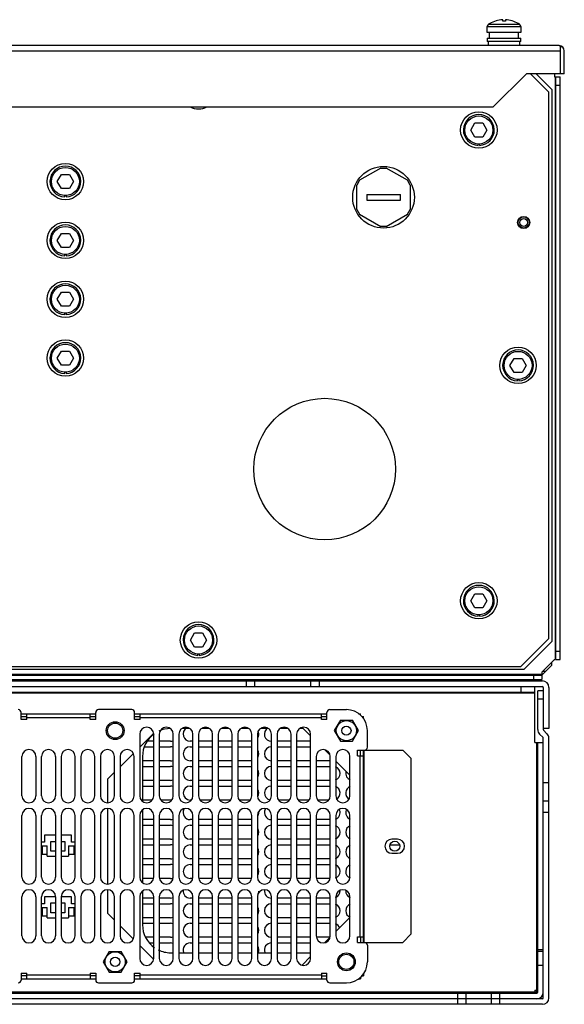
# Model space of a CAD drawing. Header units: millimetres. Extents: x 50 to 412, y 141 to 492.
# Tile 2 of 2: x 218 to 412, y 141 to 492. Entities that reach past the tile are written whole.
import ezdxf

# ---------------------------------------------------------------- set-up
doc = ezdxf.new("R2010")
doc.units = ezdxf.units.MM
doc.header["$LTSCALE"] = 41.549093
doc.layers.get('0').update_dxf_attribs({"linetype": 'CONTINUOUS'})

msp = doc.modelspace()

# ---------------------------------------------------------------- linework, layer by layer
at = {"color": 7, "linetype": 'Continuous'}
for p, q in [((390.2, 492.43), (390.2, 491.86)), ((391.19, 492.43), (391.19, 491.86)), ((384.7, 487.87), (384.7, 489.95)), ((384.7, 489.95), (396.7, 489.95)), ((385.14, 490.78), (396.25, 490.78)), ((385.58, 491.06), (385.61, 491.06)), ((395.78, 491.06), (395.81, 491.06)), ((396.7, 489.95), (396.7, 487.87)), ((396.7, 487.87), (384.7, 487.87)), ((384.7, 485.87), (384.7, 484.67)), ((384.7, 485.87), (396.7, 485.87)), ((385.5, 485.87), (385.5, 487.87)), ((395.89, 485.87), (395.89, 487.87)), ((396.7, 484.67), (396.7, 485.87)), ((410.4, 483.17), (52, 483.17)), ((396.7, 484.67), (384.7, 484.67)), ((385.2, 483.17), (385.2, 484.67)), ((396.2, 484.67), (396.2, 483.17)), ((411.04, 483.05), (410.7, 482.15)), ((410.7, 483.05), (410.7, 473.17)), ((51.7, 481.37), (410.7, 481.37)), ((412.2, 473.17), (412.2, 481.37)), ((386.7, 461.17), (398.7, 473.17)), ((412.2, 473.17), (398.7, 473.17)), ((406.7, 466.57), (400.1, 473.17)), ((407.7, 467.57), (402.1, 473.17)), ((408.7, 473.17), (408.7, 472.07)), ((408.7, 472.07), (410.7, 472.07)), ((408.9, 472.07), (408.9, 264.07)), ((409.2, 264.07), (409.2, 472.07)), ((410.7, 264.07), (410.7, 472.07)), ((407.7, 467.57), (407.7, 270.57)), ((409.2, 469.07), (410.7, 469.07)), ((406.7, 271.57), (406.7, 466.57)), ((386.7, 461.17), (126.7, 461.17)), ((378.81, 453.07), (380.25, 455.57)), ((380.25, 455.57), (383.14, 455.57)), ((383.14, 455.57), (384.58, 453.07)), ((380.25, 450.57), (378.81, 453.07)), ((383.14, 450.57), (380.25, 450.57)), ((384.58, 453.07), (383.14, 450.57)), ((381.45, 447.57), (381.45, 448.07)), ((381.95, 448.07), (381.95, 447.57)), ((346.72, 439.47), (339.17, 435.12)), ((346.72, 439.47), (348.67, 439.47)), ((356.22, 435.12), (348.67, 439.47)), ((231.31, 434.67), (232.75, 437.17)), ((232.75, 437.17), (235.64, 437.17)), ((235.64, 437.17), (237.08, 434.67)), ((232.75, 432.17), (231.31, 434.67)), ((237.08, 434.67), (235.64, 432.17)), ((339.17, 435.12), (338.2, 433.42)), ((338.2, 424.71), (338.2, 433.42)), ((357.2, 433.42), (356.22, 435.12)), ((357.2, 433.42), (357.2, 424.71)), ((235.64, 432.17), (232.75, 432.17)), ((233.95, 429.17), (233.95, 429.67)), ((234.45, 429.67), (234.45, 429.17)), ((341.7, 430.07), (341.7, 428.07)), ((341.7, 430.07), (353.7, 430.07)), ((353.7, 428.07), (353.7, 430.07)), ((341.7, 428.07), (353.7, 428.07)), ((338.2, 424.71), (339.17, 423.01)), ((339.17, 423.01), (346.72, 418.66)), ((348.67, 418.66), (356.22, 423.01)), ((356.22, 423.01), (357.2, 424.71)), ((348.67, 418.66), (346.72, 418.66)), ((231.31, 413.67), (232.75, 416.17)), ((232.75, 416.17), (235.64, 416.17)), ((235.64, 416.17), (237.08, 413.67)), ((232.75, 411.17), (231.31, 413.67)), ((235.64, 411.17), (232.75, 411.17)), ((237.08, 413.67), (235.64, 411.17)), ((233.95, 408.17), (233.95, 408.67)), ((234.45, 408.67), (234.45, 408.17)), ((231.31, 392.67), (232.75, 395.17)), ((232.75, 395.17), (235.64, 395.17)), ((235.64, 395.17), (237.08, 392.67)), ((232.75, 390.17), (231.31, 392.67)), ((235.64, 390.17), (232.75, 390.17)), ((237.08, 392.67), (235.64, 390.17)), ((233.95, 387.17), (233.95, 387.67)), ((234.45, 387.67), (234.45, 387.17)), ((231.31, 371.67), (232.75, 374.17)), ((232.75, 374.17), (235.64, 374.17)), ((235.64, 374.17), (237.08, 371.67)), ((232.75, 369.17), (231.31, 371.67)), ((235.64, 369.17), (232.75, 369.17)), ((237.08, 371.67), (235.64, 369.17)), ((392.81, 369.07), (394.25, 371.57)), ((394.25, 366.57), (392.81, 369.07)), ((394.25, 371.57), (397.14, 371.57)), ((397.14, 371.57), (398.58, 369.07)), ((398.58, 369.07), (397.14, 366.57)), ((233.95, 366.17), (233.95, 366.67)), ((234.45, 366.67), (234.45, 366.17)), ((397.14, 366.57), (394.25, 366.57)), ((395.45, 363.57), (395.45, 364.07)), ((395.95, 364.07), (395.95, 363.57)), ((378.81, 285.07), (380.25, 287.57)), ((380.25, 282.57), (378.81, 285.07)), ((380.25, 287.57), (383.14, 287.57)), ((383.14, 287.57), (384.58, 285.07)), ((384.58, 285.07), (383.14, 282.57)), ((383.14, 282.57), (380.25, 282.57)), ((381.45, 279.57), (381.45, 280.07)), ((381.95, 280.07), (381.95, 279.57)), ((278.81, 271.07), (280.25, 273.57)), ((280.25, 268.57), (278.81, 271.07)), ((280.25, 273.57), (283.14, 273.57)), ((283.14, 273.57), (284.58, 271.07)), ((284.58, 271.07), (283.14, 268.57)), ((396.7, 261.57), (406.7, 271.57)), ((397.7, 260.57), (407.7, 270.57)), ((283.14, 268.57), (280.25, 268.57)), ((409.2, 267.07), (410.7, 267.07)), ((281.45, 265.57), (281.45, 266.07)), ((281.95, 266.07), (281.95, 265.57)), ((404.2, 259.57), (408.7, 264.07)), ((408.7, 264.07), (408.9, 264.07)), ((409.2, 264.07), (410.7, 264.07)), ((397.7, 260.57), (65.7, 260.57)), ((66.7, 261.57), (396.7, 261.57)), ((404.2, 258.57), (407.7, 262.07)), ((407.7, 262.07), (407.7, 263.07)), ((404.2, 258.77), (59.2, 258.77)), ((59.2, 258.47), (404.2, 258.47)), ((59.2, 256.97), (404.2, 256.97)), ((227.6, 256.97), (227.79, 256.47)), ((235.6, 256.47), (235.79, 256.97)), ((286.7, 256.97), (286.7, 256.55)), ((362.7, 256.97), (362.7, 256.47)), ((366.7, 256.97), (366.7, 256.47)), ((372.6, 256.97), (372.79, 256.47)), ((380.6, 256.47), (380.79, 256.97)), ((381.34, 256.97), (380.88, 256.47)), ((382.89, 256.97), (382.43, 256.47)), ((387.11, 256.97), (387.56, 256.47)), ((392.2, 256.97), (392.2, 256.47)), ((396.2, 256.97), (396.2, 256.47)), ((401.2, 258.47), (401.2, 256.97)), ((404.2, 259.57), (404.2, 256.97)), ((405.5, 259.87), (404.5, 259.87)), ((59, 256.47), (404.4, 256.47)), ((59, 254.47), (404.4, 254.47)), ((298.7, 256.47), (298.7, 254.47)), ((301.7, 256.47), (301.7, 254.47)), ((321.7, 256.47), (321.7, 254.47)), ((324.7, 256.47), (324.7, 254.47)), ((396.7, 254.47), (396.7, 252.47)), ((401.7, 234.47), (401.7, 254.47)), ((404.7, 254.17), (404.7, 239.09)), ((406.7, 254.17), (406.7, 239.47)), ((61.7, 252.47), (401.7, 252.47)), ((61.7, 252.17), (401.7, 252.17)), ((404.7, 252.97), (402.7, 252.97)), ((402.7, 239.09), (402.7, 252.97)), ((404.7, 249.97), (402.7, 249.97)), ((257.9, 246.22), (246, 246.22)), ((328.52, 246.22), (334.45, 246.22)), ((218.4, 242.72), (218.4, 245.22)), ((218.4, 244.77), (245, 244.77)), ((218.4, 243.77), (220.4, 243.77)), ((220.4, 242.72), (218.4, 242.72)), ((220.4, 242.72), (220.4, 244.77)), ((220.4, 243.47), (243, 243.47)), ((243, 242.72), (243, 244.77)), ((243, 243.77), (245, 243.77)), ((245, 242.72), (243, 242.72)), ((245, 242.72), (245, 245.22)), ((258.9, 242.72), (258.9, 245.22)), ((258.9, 244.77), (327.52, 244.77)), ((258.9, 243.77), (260.9, 243.77)), ((260.9, 242.72), (258.9, 242.72)), ((260.9, 242.72), (260.9, 244.77)), ((260.9, 243.47), (325.52, 243.47)), ((325.52, 242.72), (325.52, 244.77)), ((325.52, 243.77), (327.52, 243.77)), ((327.52, 242.72), (325.52, 242.72)), ((327.52, 242.72), (327.52, 245.22)), ((332.29, 242.45), (330.13, 238.72)), ((332.29, 242.45), (336.6, 242.45)), ((338.76, 238.72), (336.6, 242.45)), ((338.73, 244.77), (339.5, 244.77)), ((339.5, 244.21), (339.5, 244.77)), ((339.94, 243.77), (340.5, 243.77)), ((340.5, 243), (340.5, 243.77)), ((278.49, 239.47), (275.9, 239.47)), ((285.49, 239.47), (282.9, 239.47)), ((292.49, 239.47), (289.9, 239.47)), ((299.49, 239.47), (296.9, 239.47)), ((306.49, 239.47), (303.9, 239.47)), ((313.49, 239.47), (310.9, 239.47)), ((319.08, 239.47), (317.9, 239.47)), ((318.7, 239.84), (321.7, 236.85)), ((406.7, 239.47), (404.7, 239.47)), ((260.7, 232.85), (265.6, 237.75)), ((260.7, 237.47), (260.7, 215.47)), ((265.7, 215.47), (265.7, 237.47)), ((267.7, 237.47), (267.7, 215.47)), ((272.7, 215.47), (272.7, 237.47)), ((274.7, 237.47), (274.7, 215.47)), ((279.7, 215.47), (279.7, 237.47)), ((281.7, 237.47), (281.7, 215.47)), ((286.7, 215.47), (286.7, 237.47)), ((288.7, 237.47), (288.7, 215.47)), ((293.7, 215.47), (293.7, 237.47)), ((295.7, 237.47), (295.7, 215.47)), ((300.7, 215.47), (300.7, 237.47)), ((302.7, 237.47), (302.7, 215.47)), ((307.7, 215.47), (307.7, 237.47)), ((309.7, 237.47), (309.7, 215.47)), ((314.7, 215.47), (314.7, 237.47)), ((316.7, 237.47), (316.7, 215.47)), ((321.7, 215.47), (321.7, 237.47)), ((330.13, 238.72), (332.29, 234.98)), ((336.6, 234.98), (338.76, 238.72)), ((341.95, 232.79), (341.95, 238.72)), ((403.37, 237.46), (404.61, 236.22)), ((404.7, 143.37), (404.7, 236.01)), ((406.02, 237.64), (404.78, 238.88)), ((406.7, 143.37), (406.7, 236.01)), ((262.56, 232.97), (265.7, 232.97)), ((265.7, 234.97), (263.52, 234.97)), ((271.7, 234.97), (267.7, 234.97)), ((267.7, 232.97), (271.7, 232.97)), ((279.7, 234.97), (278.7, 234.97)), ((278.7, 232.97), (279.7, 232.97)), ((286.7, 234.97), (281.7, 234.97)), ((281.7, 232.97), (286.7, 232.97)), ((293.7, 234.97), (288.7, 234.97)), ((288.7, 232.97), (293.7, 232.97)), ((300.7, 234.97), (295.7, 234.97)), ((295.7, 232.97), (300.7, 232.97)), ((314.7, 234.97), (309.7, 234.97)), ((309.7, 232.97), (314.7, 232.97)), ((321.7, 234.97), (316.7, 234.97)), ((316.7, 232.97), (321.7, 232.97)), ((332.29, 234.98), (336.6, 234.98)), ((401.7, 234.47), (404.7, 234.47)), ((402.4, 145.07), (402.4, 234.47)), ((402.7, 145.37), (402.7, 234.47)), ((218.7, 215.47), (218.7, 229.47)), ((223.7, 229.47), (223.7, 215.47)), ((225.7, 215.47), (225.7, 229.47)), ((230.7, 229.47), (230.7, 215.47)), ((232.7, 229.47), (232.7, 215.47)), ((237.7, 215.47), (237.7, 229.47)), ((239.7, 229.47), (239.7, 215.47)), ((244.7, 215.47), (244.7, 229.47)), ((246.7, 229.47), (246.7, 215.47)), ((251.7, 215.47), (251.7, 229.47)), ((253.7, 225.85), (258.35, 230.5)), ((253.7, 229.47), (253.7, 215.47)), ((258.7, 215.47), (258.7, 229.47)), ((261.7, 229.47), (261.7, 213.61)), ((323.7, 229.47), (323.7, 215.47)), ((326.7, 231.85), (328.51, 230.04)), ((328.7, 215.47), (328.7, 229.47)), ((330.7, 229.47), (330.7, 215.47)), ((335.7, 215.47), (335.7, 229.47)), ((338.45, 231.79), (340.95, 231.79)), ((338.45, 229.79), (338.45, 231.79)), ((338.45, 229.79), (340.5, 229.79)), ((339.2, 229.79), (339.2, 165.14)), ((339.5, 229.79), (339.5, 231.79)), ((340.5, 163.14), (340.5, 231.79)), ((340.8, 163.17), (340.8, 231.77)), ((340.95, 231.77), (354.6, 231.77)), ((357.6, 228.77), (354.6, 231.77)), ((357.6, 166.17), (357.6, 228.77)), ((265.7, 227.97), (261.7, 227.97)), ((261.7, 225.97), (265.7, 225.97)), ((271.7, 227.97), (267.7, 227.97)), ((267.7, 225.97), (271.7, 225.97)), ((279.7, 227.97), (278.7, 227.97)), ((278.7, 225.97), (279.7, 225.97)), ((286.7, 227.97), (281.7, 227.97)), ((281.7, 225.97), (286.7, 225.97)), ((293.7, 227.97), (288.7, 227.97)), ((288.7, 225.97), (293.7, 225.97)), ((300.7, 227.97), (295.7, 227.97)), ((295.7, 225.97), (300.7, 225.97)), ((314.7, 227.97), (309.7, 227.97)), ((309.7, 225.97), (314.7, 225.97)), ((321.7, 227.97), (316.7, 227.97)), ((316.7, 225.97), (321.7, 225.97)), ((328.7, 227.97), (323.7, 227.97)), ((323.7, 225.97), (328.7, 225.97)), ((330.7, 227.85), (335.7, 222.85)), ((249.2, 221.35), (251.7, 223.85)), ((249.2, 221.35), (249.2, 213.09)), ((265.7, 220.97), (261.7, 220.97)), ((261.7, 218.97), (265.7, 218.97)), ((271.7, 220.97), (267.7, 220.97)), ((267.7, 218.97), (271.7, 218.97)), ((279.7, 220.97), (278.7, 220.97)), ((278.7, 218.97), (279.7, 218.97)), ((286.7, 220.97), (281.7, 220.97)), ((281.7, 218.97), (286.7, 218.97)), ((293.7, 220.97), (288.7, 220.97)), ((288.7, 218.97), (293.7, 218.97)), ((300.7, 220.97), (295.7, 220.97)), ((295.7, 218.97), (300.7, 218.97)), ((314.7, 220.97), (309.7, 220.97)), ((309.7, 218.97), (314.7, 218.97)), ((321.7, 220.97), (316.7, 220.97)), ((316.7, 218.97), (321.7, 218.97)), ((328.7, 220.97), (323.7, 220.97)), ((323.7, 218.97), (328.7, 218.97)), ((404.7, 220.16), (406.7, 220.16)), ((249.2, 210.84), (249.2, 184.09)), ((265.18, 213.97), (261.7, 213.97)), ((271.7, 213.97), (268.2, 213.97)), ((279.18, 213.97), (278.7, 213.97)), ((286.18, 213.97), (282.2, 213.97)), ((293.18, 213.97), (289.2, 213.97)), ((300.18, 213.97), (296.2, 213.97)), ((314.18, 213.97), (310.2, 213.97)), ((321.18, 213.97), (317.2, 213.97)), ((328.18, 213.97), (324.2, 213.97)), ((406.7, 213.56), (404.7, 213.56)), ((218.7, 186.47), (218.7, 208.47)), ((223.7, 208.47), (223.7, 186.47)), ((225.7, 186.47), (225.7, 208.47)), ((230.7, 208.47), (230.7, 186.47)), ((232.7, 208.47), (232.7, 186.47)), ((237.7, 186.47), (237.7, 208.47)), ((239.7, 208.47), (239.7, 186.47)), ((244.7, 186.47), (244.7, 208.47)), ((246.7, 208.47), (246.7, 186.47)), ((251.7, 186.47), (251.7, 208.47)), ((253.7, 208.47), (253.7, 186.47)), ((258.7, 186.47), (258.7, 208.47)), ((260.7, 208.47), (260.7, 186.47)), ((261.7, 210.32), (261.7, 184.61)), ((265.7, 186.47), (265.7, 208.47)), ((267.7, 208.47), (267.7, 186.47)), ((272.7, 186.47), (272.7, 208.47)), ((274.7, 208.47), (274.7, 186.47)), ((279.7, 186.47), (279.7, 208.47)), ((281.7, 208.47), (281.7, 186.47)), ((286.7, 186.47), (286.7, 208.47)), ((288.7, 208.47), (288.7, 186.47)), ((293.7, 186.47), (293.7, 208.47)), ((295.7, 208.47), (295.7, 186.47)), ((300.7, 186.47), (300.7, 208.47)), ((302.7, 208.47), (302.7, 186.47)), ((307.7, 186.47), (307.7, 208.47)), ((309.7, 208.47), (309.7, 186.47)), ((314.7, 186.47), (314.7, 208.47)), ((316.7, 208.47), (316.7, 186.47)), ((321.7, 186.47), (321.7, 208.47)), ((323.7, 208.47), (323.7, 186.47)), ((328.7, 186.47), (328.7, 208.47)), ((330.7, 208.47), (330.7, 186.47)), ((335.7, 186.47), (335.7, 208.47)), ((406.7, 209.47), (404.7, 209.47)), ((265.7, 206.97), (261.7, 206.97)), ((261.7, 204.97), (265.7, 204.97)), ((271.7, 206.97), (267.7, 206.97)), ((267.7, 204.97), (271.7, 204.97)), ((279.7, 206.97), (278.7, 206.97)), ((278.7, 204.97), (279.7, 204.97)), ((286.7, 206.97), (281.7, 206.97)), ((281.7, 204.97), (286.7, 204.97)), ((293.7, 206.97), (288.7, 206.97)), ((288.7, 204.97), (293.7, 204.97)), ((300.7, 206.97), (295.7, 206.97)), ((295.7, 204.97), (300.7, 204.97)), ((314.7, 206.97), (309.7, 206.97)), ((309.7, 204.97), (314.7, 204.97)), ((321.7, 206.97), (316.7, 206.97)), ((316.7, 204.97), (321.7, 204.97)), ((328.7, 206.97), (323.7, 206.97)), ((323.7, 204.97), (328.7, 204.97)), ((230.7, 201.37), (226.7, 201.37)), ((226.7, 201.37), (226.7, 198.87)), ((236.4, 201.37), (232.7, 201.37)), ((236.4, 198.87), (236.4, 201.37)), ((226.7, 198.87), (225.7, 198.87)), ((225.7, 197.67), (227.75, 197.67)), ((225.9, 194.47), (225.9, 197.67)), ((225.95, 197.67), (225.95, 194.47)), ((227.75, 193.97), (227.75, 197.67)), ((229.05, 199.22), (230.7, 199.22)), ((229.05, 195.72), (229.05, 199.22)), ((232.7, 199.22), (234.05, 199.22)), ((234.05, 199.22), (234.05, 195.72)), ((235.35, 197.67), (237.7, 197.67)), ((235.35, 197.67), (235.35, 193.97)), ((237.7, 198.87), (236.4, 198.87)), ((237.15, 197.67), (237.15, 194.47)), ((237.5, 197.67), (237.5, 194.47)), ((265.7, 199.97), (261.7, 199.97)), ((261.7, 197.97), (265.7, 197.97)), ((271.7, 199.97), (267.7, 199.97)), ((267.7, 197.97), (271.7, 197.97)), ((279.7, 199.97), (278.7, 199.97)), ((278.7, 197.97), (279.7, 197.97)), ((286.7, 199.97), (281.7, 199.97)), ((281.7, 197.97), (286.7, 197.97)), ((293.7, 199.97), (288.7, 199.97)), ((288.7, 197.97), (293.7, 197.97)), ((300.7, 199.97), (295.7, 199.97)), ((295.7, 197.97), (300.7, 197.97)), ((314.7, 199.97), (309.7, 199.97)), ((309.7, 197.97), (314.7, 197.97)), ((321.7, 199.97), (316.7, 199.97)), ((316.7, 197.97), (321.7, 197.97)), ((328.7, 199.97), (323.7, 199.97)), ((323.7, 197.97), (328.7, 197.97)), ((350.1, 197.97), (353.29, 197.97)), ((352.7, 199.97), (350.7, 199.97)), ((227.75, 194.47), (225.9, 194.47)), ((227.75, 193.97), (230.7, 193.97)), ((230.7, 195.72), (229.05, 195.72)), ((234.05, 195.72), (232.7, 195.72)), ((232.7, 193.97), (235.35, 193.97)), ((237.5, 194.47), (235.35, 194.47)), ((350.7, 194.97), (352.7, 194.97)), ((265.7, 192.97), (261.7, 192.97)), ((261.7, 190.97), (265.7, 190.97)), ((271.7, 192.97), (267.7, 192.97)), ((267.7, 190.97), (271.7, 190.97)), ((279.7, 192.97), (278.7, 192.97)), ((278.7, 190.97), (279.7, 190.97)), ((286.7, 192.97), (281.7, 192.97)), ((281.7, 190.97), (286.7, 190.97)), ((293.7, 192.97), (288.7, 192.97)), ((288.7, 190.97), (293.7, 190.97)), ((300.7, 192.97), (295.7, 192.97)), ((295.7, 190.97), (300.7, 190.97)), ((314.7, 192.97), (309.7, 192.97)), ((309.7, 190.97), (314.7, 190.97)), ((321.7, 192.97), (316.7, 192.97)), ((316.7, 190.97), (321.7, 190.97)), ((328.7, 192.97), (323.7, 192.97)), ((323.7, 190.97), (328.7, 190.97)), ((265.53, 185.97), (261.7, 185.97)), ((271.7, 185.97), (267.86, 185.97)), ((279.53, 185.97), (278.7, 185.97)), ((286.53, 185.97), (281.86, 185.97)), ((293.53, 185.97), (288.86, 185.97)), ((300.7, 185.97), (295.86, 185.97)), ((314.53, 185.97), (309.86, 185.97)), ((321.53, 185.97), (316.86, 185.97)), ((328.53, 185.97), (323.86, 185.97)), ((218.7, 165.47), (218.7, 179.47)), ((223.7, 179.47), (223.7, 165.47)), ((225.7, 165.47), (225.7, 179.47)), ((230.7, 179.37), (226.7, 179.37)), ((226.7, 179.37), (226.7, 176.87)), ((230.7, 179.47), (230.7, 165.47)), ((232.7, 179.47), (232.7, 165.47)), ((236.4, 179.37), (232.7, 179.37)), ((236.4, 176.87), (236.4, 179.37)), ((237.7, 165.47), (237.7, 179.47)), ((239.7, 179.47), (239.7, 165.47)), ((244.7, 165.47), (244.7, 179.47)), ((246.7, 179.47), (246.7, 165.47)), ((249.2, 181.84), (249.2, 173.58)), ((251.7, 165.47), (251.7, 179.47)), ((253.7, 179.47), (253.7, 165.47)), ((258.7, 165.47), (258.7, 179.47)), ((260.7, 179.47), (260.7, 157.47)), ((261.7, 181.32), (261.7, 169.47)), ((265.7, 157.47), (265.7, 179.47)), ((267.7, 179.47), (267.7, 157.47)), ((272.7, 157.47), (272.7, 179.47)), ((274.7, 179.47), (274.7, 157.47)), ((279.7, 157.47), (279.7, 179.47)), ((281.7, 179.47), (281.7, 157.47)), ((286.7, 157.47), (286.7, 179.47)), ((288.7, 179.47), (288.7, 157.47)), ((293.7, 157.47), (293.7, 179.47)), ((295.7, 179.47), (295.7, 157.47)), ((300.7, 157.47), (300.7, 179.47)), ((302.7, 179.47), (302.7, 157.47)), ((307.7, 157.47), (307.7, 179.47)), ((309.7, 179.47), (309.7, 157.47)), ((314.7, 157.47), (314.7, 179.47)), ((316.7, 179.47), (316.7, 157.47)), ((321.7, 157.47), (321.7, 179.47)), ((323.7, 179.47), (323.7, 165.47)), ((328.7, 165.47), (328.7, 179.47)), ((330.7, 179.47), (330.7, 165.47)), ((335.7, 165.47), (335.7, 179.47)), ((226.7, 176.87), (225.7, 176.87)), ((229.05, 177.22), (230.7, 177.22)), ((229.05, 173.72), (229.05, 177.22)), ((232.7, 177.22), (234.05, 177.22)), ((234.05, 177.22), (234.05, 173.72)), ((237.7, 176.87), (236.4, 176.87)), ((265.7, 178.97), (261.7, 178.97)), ((261.7, 176.97), (265.7, 176.97)), ((271.7, 178.97), (267.7, 178.97)), ((267.7, 176.97), (271.7, 176.97)), ((279.7, 178.97), (278.7, 178.97)), ((278.7, 176.97), (279.7, 176.97)), ((286.7, 178.97), (281.7, 178.97)), ((281.7, 176.97), (286.7, 176.97)), ((293.7, 178.97), (288.7, 178.97)), ((288.7, 176.97), (293.7, 176.97)), ((300.7, 178.97), (295.7, 178.97)), ((295.7, 176.97), (300.7, 176.97)), ((314.7, 178.97), (309.7, 178.97)), ((309.7, 176.97), (314.7, 176.97)), ((321.7, 178.97), (316.7, 178.97)), ((316.7, 176.97), (321.7, 176.97)), ((328.7, 178.97), (323.7, 178.97)), ((323.7, 176.97), (328.7, 176.97)), ((225.7, 175.67), (227.75, 175.67)), ((225.9, 172.47), (225.9, 175.67)), ((227.75, 172.47), (225.9, 172.47)), ((225.95, 175.67), (225.95, 172.47)), ((227.75, 171.97), (227.75, 175.67)), ((230.7, 173.72), (229.05, 173.72)), ((234.05, 173.72), (232.7, 173.72)), ((235.35, 175.67), (237.7, 175.67)), ((235.35, 175.67), (235.35, 171.97)), ((237.5, 172.47), (235.35, 172.47)), ((237.15, 175.67), (237.15, 172.47)), ((237.5, 175.67), (237.5, 172.47)), ((251.7, 171.08), (249.2, 173.58)), ((227.75, 171.97), (230.7, 171.97)), ((232.7, 171.97), (235.35, 171.97)), ((258.35, 164.42), (253.7, 169.08)), ((265.7, 171.97), (261.7, 171.97)), ((261.7, 169.97), (265.7, 169.97)), ((271.7, 171.97), (267.7, 171.97)), ((267.7, 169.97), (271.7, 169.97)), ((279.7, 171.97), (278.7, 171.97)), ((278.7, 169.97), (279.7, 169.97)), ((286.7, 171.97), (281.7, 171.97)), ((281.7, 169.97), (286.7, 169.97)), ((293.7, 171.97), (288.7, 171.97)), ((288.7, 169.97), (293.7, 169.97)), ((300.7, 171.97), (295.7, 171.97)), ((295.7, 169.97), (300.7, 169.97)), ((314.7, 171.97), (309.7, 171.97)), ((309.7, 169.97), (314.7, 169.97)), ((321.7, 171.97), (316.7, 171.97)), ((316.7, 169.97), (321.7, 169.97)), ((328.7, 171.97), (323.7, 171.97)), ((323.7, 169.97), (328.7, 169.97)), ((335.7, 172.08), (330.7, 167.08)), ((354.6, 163.17), (357.6, 166.17)), ((265.6, 157.18), (260.7, 162.08)), ((265.7, 164.97), (263.04, 164.97)), ((264.14, 162.97), (265.7, 162.97)), ((271.7, 164.97), (267.7, 164.97)), ((267.7, 162.97), (271.7, 162.97)), ((279.7, 164.97), (278.7, 164.97)), ((278.7, 162.97), (279.7, 162.97)), ((286.7, 164.97), (281.7, 164.97)), ((281.7, 162.97), (286.7, 162.97)), ((293.7, 164.97), (288.7, 164.97)), ((288.7, 162.97), (293.7, 162.97)), ((300.7, 164.97), (295.7, 164.97)), ((295.7, 162.97), (300.7, 162.97)), ((314.7, 164.97), (309.7, 164.97)), ((309.7, 162.97), (314.7, 162.97)), ((321.7, 164.97), (316.7, 164.97)), ((316.7, 162.97), (321.7, 162.97)), ((328.58, 164.97), (323.86, 164.97)), ((328.51, 164.9), (326.7, 163.09)), ((338.45, 165.14), (340.5, 165.14)), ((338.45, 163.14), (338.45, 165.14)), ((338.45, 163.14), (340.95, 163.14)), ((339.5, 165.14), (339.5, 163.14)), ((340.95, 163.17), (354.6, 163.17)), ((341.95, 162.14), (341.95, 156.22)), ((249.79, 159.95), (247.63, 156.22)), ((249.79, 159.95), (254.1, 159.95)), ((256.26, 156.22), (254.1, 159.95)), ((271.7, 159.47), (272.7, 159.47)), ((274.7, 159.47), (279.7, 159.47)), ((281.7, 159.47), (286.7, 159.47)), ((288.7, 159.47), (293.7, 159.47)), ((295.7, 159.47), (300.7, 159.47)), ((302.7, 159.47), (307.7, 159.47)), ((309.7, 159.47), (314.7, 159.47)), ((316.7, 159.47), (321.7, 159.47)), ((402.7, 160.57), (404.7, 160.57)), ((402.7, 160.07), (404.7, 160.07)), ((247.63, 156.22), (249.79, 152.48)), ((254.1, 152.48), (256.26, 156.22)), ((321.7, 158.08), (318.7, 155.08)), ((402.7, 155.07), (404.7, 155.07)), ((218.4, 152.22), (220.4, 152.22)), ((218.4, 152.22), (218.4, 149.72)), ((220.4, 151.17), (218.4, 151.17)), ((220.4, 150.17), (220.4, 152.22)), ((243, 151.47), (220.4, 151.47)), ((243, 152.22), (245, 152.22)), ((243, 152.22), (243, 150.17)), ((245, 151.17), (243, 151.17)), ((245, 152.22), (245, 149.72)), ((249.79, 152.48), (254.1, 152.48)), ((258.9, 152.22), (260.9, 152.22)), ((258.9, 149.72), (258.9, 152.22)), ((260.9, 151.17), (258.9, 151.17)), ((260.9, 150.17), (260.9, 152.22)), ((325.52, 151.47), (260.9, 151.47)), ((325.52, 152.22), (327.52, 152.22)), ((325.52, 152.22), (325.52, 150.17)), ((325.52, 151.17), (327.52, 151.17)), ((327.52, 149.72), (327.52, 152.22)), ((339.94, 151.17), (340.5, 151.17)), ((340.5, 151.93), (340.5, 151.17)), ((218.4, 150.17), (245, 150.17)), ((246, 148.72), (257.9, 148.72)), ((258.9, 150.17), (327.52, 150.17)), ((328.52, 148.72), (334.45, 148.72)), ((338.73, 150.17), (339.5, 150.17)), ((339.5, 150.72), (339.5, 150.17)), ((402.4, 145.37), (61, 145.37)), ((61, 145.07), (402.4, 145.07)), ((374.2, 141.07), (374.2, 145.07)), ((377.2, 141.07), (377.2, 145.07)), ((386.2, 141.07), (386.2, 145.07)), ((389.2, 141.07), (389.2, 145.07)), ((401.7, 146.07), (402.7, 146.07)), ((401.7, 146.07), (401.7, 145.07)), ((404.4, 143.07), (59, 143.07)), ((404.4, 141.07), (59, 141.07))]:
    msp.add_line(p, q, dxfattribs=at)
for centre, radius in [((381.7, 453.07), 6.5), ((381.7, 453.07), 5), ((234.2, 434.67), 6.5), ((234.2, 434.67), 5), ((347.7, 429.07), 11), ((397.7, 420.07), 2.15), ((397.7, 420.07), 2), ((234.2, 413.67), 6.5), ((234.2, 413.67), 5), ((397.7, 420.07), 1.41), ((234.2, 392.67), 6.5), ((234.2, 392.67), 5), ((234.2, 371.67), 6.5), ((234.2, 371.67), 5), ((395.7, 369.07), 6.5), ((395.7, 369.07), 5), ((326.7, 332.07), 25.25), ((381.7, 285.07), 6.5), ((381.7, 285.07), 5), ((281.7, 271.07), 6.5), ((281.7, 271.07), 5), ((251.95, 238.72), 3.17), ((251.95, 238.72), 2.7), ((334.45, 238.72), 3.6), ((334.45, 238.72), 1.65), ((351.7, 197.47), 1.8), ((251.95, 156.22), 3.6), ((334.45, 156.22), 3.17), ((334.45, 156.22), 2.7), ((251.95, 156.22), 1.65)]:
    msp.add_circle(centre, radius, dxfattribs=at)
for centre, radius, start, end in [((390.7, 482.47), 9.98, 92.8424, 120.6216), ((390.7, 482.47), 9.98, 59.3784, 87.1576), ((385.7, 489.95), 1, 123.749, 180), ((390.7, 482.47), 10, 120.7955, 123.749), ((390.7, 482.47), 9.4, 86.9828, 93.0172), ((390.7, 482.47), 10, 56.251, 59.2045), ((395.7, 489.95), 1, 0, 56.251), ((410.4, 481.37), 1.8, 0, 90), ((281.7, 467.07), 6.5, 242.9388, 297.0929), ((381.7, 453.07), 5.5, 272.6053, 267.3947), ((234.2, 434.67), 5.5, 272.6053, 267.3947), ((234.2, 413.67), 5.5, 272.6053, 267.3947), ((234.2, 392.67), 5.5, 272.6053, 267.3947), ((234.2, 371.67), 5.5, 272.6053, 267.3947), ((395.7, 369.07), 5.5, 272.6053, 267.3947), ((381.7, 285.07), 5.5, 272.6053, 267.3947), ((281.7, 271.07), 5.5, 272.6053, 267.3947), ((404.4, 254.17), 2.3, 0, 90), ((404.4, 254.17), 0.3, 0, 90), ((217.4, 245.22), 1, 0, 90), ((246, 245.22), 1, 90, 180), ((257.9, 245.22), 1, 0, 90), ((328.52, 245.22), 1, 90, 180), ((334.45, 238.72), 7.5, 0, 90), ((263.2, 237.47), 2.5, 0, 180), ((271.7, 229.47), 10, 90, 114.4442), ((270.2, 237.47), 2.5, 0, 180), ((277.2, 237.47), 2.5, 0, 180), ((278.7, 237.47), 2.5, 121.2539, 270), ((284.2, 237.47), 2.5, 0, 180), ((291.2, 237.47), 2.5, 0, 180), ((298.2, 237.47), 2.5, 0, 180), ((305.2, 237.47), 2.5, 0, 180), ((307.7, 237.47), 2.5, 121.2539, 270), ((312.2, 237.47), 2.5, 0, 180), ((319.2, 237.47), 2.5, 0, 180), ((405, 239.09), 2.3, 180, 225), ((405, 239.09), 0.3, 180, 225), ((271.7, 229.47), 10, 126.0445, 180), ((300.7, 237.47), 2.5, 328.7477, 15.7406), ((404.4, 236.01), 0.3, 0, 45), ((404.4, 236.01), 2.3, 0, 45), ((221.2, 229.47), 2.5, 0, 180), ((228.2, 229.47), 2.5, 0, 180), ((235.2, 229.47), 2.5, 0, 180), ((242.2, 229.47), 2.5, 0, 180), ((249.2, 229.47), 2.5, 0, 180), ((256.2, 229.47), 2.5, 0, 180), ((271.7, 237.47), 2.5, 270, 290.435), ((271.7, 230.47), 2.5, 69.5642, 90), ((278.7, 230.47), 2.5, 90, 270), ((307.7, 230.47), 2.5, 90, 270), ((326.2, 229.47), 2.5, 0, 180), ((333.2, 229.47), 2.5, 0, 180), ((340.95, 232.79), 1, 270, 360), ((300.7, 230.47), 2.5, 328.7477, 31.2539), ((271.7, 230.47), 2.5, 270, 290.435), ((271.7, 223.47), 2.5, 69.5642, 90), ((278.7, 223.47), 2.5, 90, 270), ((307.7, 223.47), 2.5, 90, 270), ((329.7, 223.47), 2.5, 290.435, 69.5642), ((300.7, 223.47), 2.5, 328.7477, 31.2539), ((336.7, 223.47), 2.5, 166.2974, 249.5642), ((271.7, 223.47), 2.5, 270, 290.435), ((271.7, 216.47), 2.5, 69.5642, 90), ((278.7, 216.47), 2.5, 90, 270), ((307.7, 216.47), 2.5, 90, 260.8117), ((329.7, 216.47), 2.5, 297.5834, 69.5642), ((336.7, 216.47), 2.5, 110.435, 242.4663), ((221.2, 215.47), 2.5, 180, 360), ((228.2, 215.47), 2.5, 180, 360), ((235.2, 215.47), 2.5, 180, 360), ((242.2, 215.47), 2.5, 180, 360), ((249.2, 215.47), 2.5, 180, 360), ((256.2, 215.47), 2.5, 180, 360), ((263.2, 215.47), 2.5, 180, 360), ((270.2, 215.47), 2.5, 180, 360), ((277.2, 215.47), 2.5, 180, 360), ((284.2, 215.47), 2.5, 180, 360), ((291.2, 215.47), 2.5, 180, 360), ((298.2, 215.47), 2.5, 180, 360), ((305.2, 215.47), 2.5, 180, 360), ((300.7, 216.47), 2.5, 329.9333, 31.2539), ((312.2, 215.47), 2.5, 180, 360), ((319.2, 215.47), 2.5, 180, 360), ((326.2, 215.47), 2.5, 180, 360), ((333.2, 215.47), 2.5, 180, 360), ((221.2, 208.47), 2.5, 0, 180), ((228.2, 208.47), 2.5, 0, 180), ((235.2, 208.47), 2.5, 0, 180), ((242.2, 208.47), 2.5, 0, 180), ((249.2, 208.47), 2.5, 0, 180), ((256.2, 208.47), 2.5, 0, 180), ((263.2, 208.47), 2.5, 0, 180), ((270.2, 208.47), 2.5, 0, 180), ((271.7, 216.47), 2.5, 270, 281.778), ((277.2, 208.47), 2.5, 0, 180), ((284.2, 208.47), 2.5, 0, 180), ((291.2, 208.47), 2.5, 0, 180), ((298.2, 208.47), 2.5, 0, 180), ((305.2, 208.47), 2.5, 0, 180), ((312.2, 208.47), 2.5, 0, 180), ((319.2, 208.47), 2.5, 0, 180), ((326.2, 208.47), 2.5, 0, 180), ((333.2, 208.47), 2.5, 0, 180), ((278.7, 209.47), 2.5, 151.8722, 270), ((300.7, 209.47), 2.5, 328.7477, 5.5528), ((307.7, 209.47), 2.5, 151.7892, 270), ((329.7, 209.47), 2.5, 290.435, 20.0946), ((336.7, 209.47), 2.5, 159.9435, 249.5642), ((271.7, 209.47), 2.5, 270, 290.435), ((271.7, 202.47), 2.5, 69.5642, 90), ((278.7, 202.47), 2.5, 90, 270), ((307.7, 202.47), 2.5, 90, 270), ((329.7, 202.47), 2.5, 290.435, 69.5642), ((336.7, 202.47), 2.5, 110.435, 249.5642), ((300.7, 202.47), 2.5, 328.7477, 31.2539), ((271.7, 202.47), 2.5, 270, 290.435), ((271.7, 195.47), 2.5, 69.5642, 90), ((278.7, 195.47), 2.5, 90, 270), ((307.7, 195.47), 2.5, 90, 270), ((329.7, 195.47), 2.5, 290.435, 69.5642), ((336.7, 195.47), 2.5, 110.435, 249.5642), ((350.7, 197.47), 2.5, 90, 270), ((352.7, 197.47), 2.5, 270, 90), ((300.7, 195.47), 2.5, 328.7477, 31.2539), ((271.7, 195.47), 2.5, 270, 290.435), ((271.7, 188.47), 2.5, 69.5642, 90), ((278.7, 188.47), 2.5, 90, 270), ((300.7, 188.47), 2.5, 328.7477, 31.2539), ((307.7, 188.47), 2.5, 90, 270), ((329.7, 188.47), 2.5, 291.4801, 69.5642), ((336.7, 188.47), 2.5, 110.435, 248.5192), ((221.2, 186.47), 2.5, 180, 360), ((228.2, 186.47), 2.5, 180, 360), ((235.2, 186.47), 2.5, 180, 360), ((242.2, 186.47), 2.5, 180, 360), ((249.2, 186.47), 2.5, 180, 360), ((256.2, 186.47), 2.5, 180, 360), ((263.2, 186.47), 2.5, 180, 360), ((270.2, 186.47), 2.5, 180, 360), ((277.2, 186.47), 2.5, 180, 360), ((284.2, 186.47), 2.5, 180, 360), ((291.2, 186.47), 2.5, 180, 360), ((298.2, 186.47), 2.5, 180, 360), ((305.2, 186.47), 2.5, 180, 360), ((312.2, 186.47), 2.5, 180, 360), ((319.2, 186.47), 2.5, 180, 360), ((326.2, 186.47), 2.5, 180, 360), ((333.2, 186.47), 2.5, 180, 360), ((271.7, 188.47), 2.5, 270, 291.4801), ((221.2, 179.47), 2.5, 0, 180), ((228.2, 179.47), 2.5, 0, 180), ((235.2, 179.47), 2.5, 0, 180), ((242.2, 179.47), 2.5, 0, 180), ((249.2, 179.47), 2.5, 0, 180), ((256.2, 179.47), 2.5, 0, 180), ((263.2, 179.47), 2.5, 0, 180), ((270.2, 179.47), 2.5, 0, 180), ((277.2, 179.47), 2.5, 0, 180), ((278.7, 181.47), 2.5, 174.1073, 270), ((284.2, 179.47), 2.5, 0, 180), ((291.2, 179.47), 2.5, 0, 180), ((298.2, 179.47), 2.5, 0, 180), ((305.2, 179.47), 2.5, 0, 180), ((300.7, 181.47), 2.5, 329.9333, 360), ((307.7, 181.47), 2.5, 172.1268, 270), ((312.2, 179.47), 2.5, 0, 180), ((319.2, 179.47), 2.5, 0, 180), ((326.2, 179.47), 2.5, 0, 180), ((329.7, 181.47), 2.5, 291.4801, 3.6577), ((333.2, 179.47), 2.5, 0, 180), ((336.7, 181.47), 2.5, 176.4246, 248.5192), ((271.7, 181.47), 2.5, 270, 291.4801), ((271.7, 174.47), 2.5, 69.5642, 90), ((278.7, 174.47), 2.5, 90, 270), ((300.7, 174.47), 2.5, 328.7477, 31.2539), ((307.7, 174.47), 2.5, 90, 270), ((329.7, 174.47), 2.5, 290.435, 69.5642), ((336.7, 174.47), 2.5, 110.435, 249.5642), ((271.7, 169.47), 10, 180, 235.0245), ((271.7, 174.47), 2.5, 270, 290.435), ((271.7, 167.47), 2.5, 69.5642, 90), ((278.7, 167.47), 2.5, 90, 270), ((300.7, 167.47), 2.5, 328.7477, 31.2539), ((307.7, 167.47), 2.5, 90, 270), ((329.7, 167.47), 2.5, 17.2783, 69.5642), ((221.2, 165.47), 2.5, 180, 360), ((228.2, 165.47), 2.5, 180, 360), ((235.2, 165.47), 2.5, 180, 360), ((242.2, 165.47), 2.5, 180, 360), ((249.2, 165.47), 2.5, 180, 360), ((256.2, 165.47), 2.5, 180, 360), ((326.2, 165.47), 2.5, 180, 360), ((333.2, 165.47), 2.5, 180, 360), ((271.7, 167.47), 2.5, 270, 290.435), ((271.7, 160.47), 2.5, 69.5642, 90), ((278.7, 160.47), 2.5, 90, 200.435), ((300.7, 160.47), 2.5, 339.5642, 31.2539), ((307.7, 160.47), 2.5, 90, 200.435), ((340.95, 162.14), 1, 0, 90), ((271.7, 169.47), 10, 244.0053, 270), ((263.2, 157.47), 2.5, 180, 360), ((270.2, 157.47), 2.5, 180, 360), ((277.2, 157.47), 2.5, 180, 360), ((284.2, 157.47), 2.5, 180, 360), ((291.2, 157.47), 2.5, 180, 360), ((298.2, 157.47), 2.5, 180, 360), ((305.2, 157.47), 2.5, 180, 360), ((312.2, 157.47), 2.5, 180, 360), ((319.2, 157.47), 2.5, 180, 360), ((334.45, 156.22), 7.5, 270, 360), ((217.4, 149.72), 1, 270, 360), ((246, 149.72), 1, 180, 270), ((257.9, 149.72), 1, 270, 360), ((328.52, 149.72), 1, 180, 270), ((402.4, 145.37), 2.3, 270, 360), ((402.4, 145.37), 0.3, 270, 360), ((404.4, 143.37), 2.3, 270, 360), ((404.4, 143.37), 0.3, 270, 360)]:
    msp.add_arc(centre, radius, start, end, dxfattribs=at)
for points in [[(410.5, 483.15), (410.46, 483.16), (410.43, 483.17), (410.4, 483.17)], [(410.7, 483.05), (410.64, 483.09), (410.57, 483.13), (410.5, 483.15)]]:
    msp.add_open_spline(points, degree=3, dxfattribs=at)

doc.saveas('drawing.dxf')
